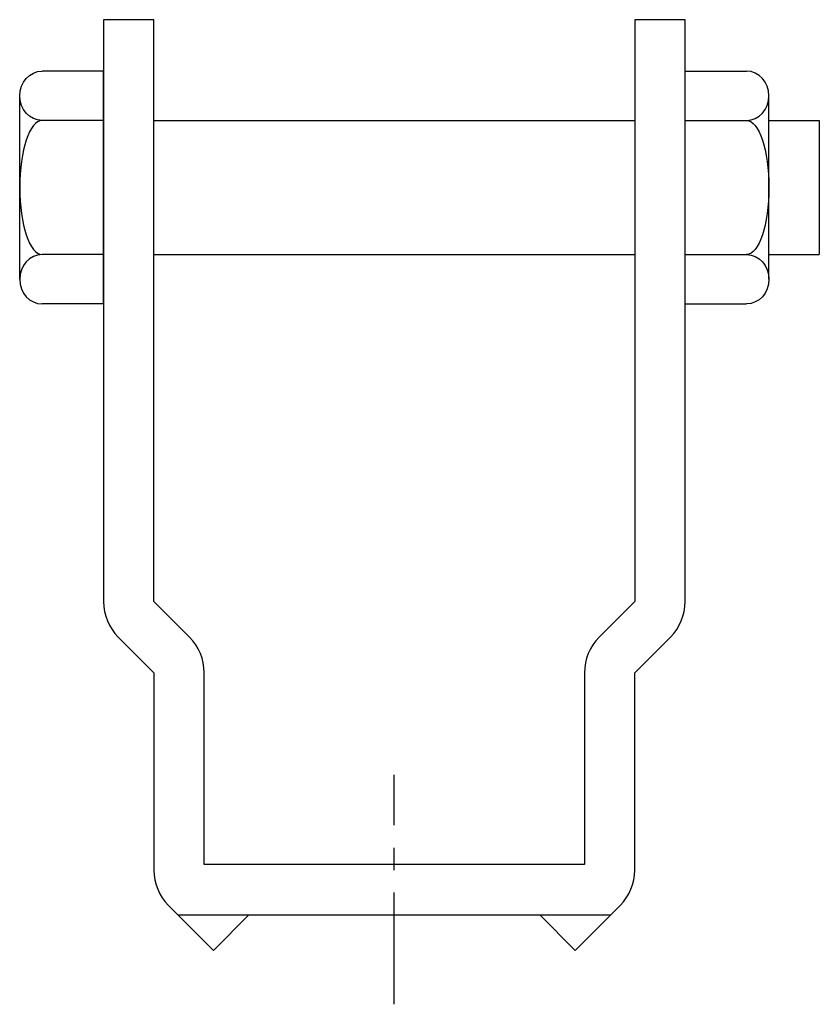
# Model space of a CAD drawing. Extents: x 11 to 205, y 20 to 260.
import ezdxf

# ---------------------------------------------------------------- set-up
doc = ezdxf.new("R2010")
doc.units = 0
doc.header["$MEASUREMENT"] = 0
doc.linetypes.add('AI9-LTYPE1', pattern=[43.572135, 27.232584, -5.446517, 5.446517, -5.446517])
doc.layers.get('0').update_dxf_attribs({"linetype": 'CONTINUOUS'})

# ---------------------------------------------------------------- blocks, each defined once
blk = doc.blocks.new('AI9-BLK2')
at = {"color": 7}
for p, q in [((10.21, 28.32), (-4.77, 28.32)), ((10.21, -28.32), (10.21, 28.32)), ((-10.21, -22.33), (-10.21, 22.33)), ((10.21, 16.34), (-4.77, 16.34)), ((10.21, -16.34), (-4.77, -16.34)), ((10.21, -28.32), (-4.77, -28.32))]:
    blk.add_line(p, q, dxfattribs=at)
for points in [[(-4.77, 16.34), (-7.77, 16.34), (-10.21, 19.02), (-10.21, 22.33), (-10.21, 25.64), (-7.77, 28.32), (-4.77, 28.32)], [(-4.77, 16.34), (-7.77, 16.34), (-10.21, 9.02), (-10.21, 0), (-10.21, -9.02), (-7.77, -16.34), (-4.77, -16.34)], [(-4.77, -16.34), (-7.77, -16.34), (-10.21, -19.02), (-10.21, -22.33), (-10.21, -25.64), (-7.77, -28.32), (-4.77, -28.32)]]:
    blk.add_open_spline(points, degree=3, knots=[0, 0, 0, 0, 1, 1, 1, 2, 2, 2, 2], dxfattribs=at)
blk = doc.blocks.new('AI9-BLK1')
at = {"color": 7}
for p, q in [((-10.21, -28.32), (-10.21, 28.32)), ((-10.21, 28.32), (4.77, 28.32)), ((10.21, -22.33), (10.21, 22.33)), ((-10.21, 16.34), (4.77, 16.34)), ((-10.21, -16.34), (4.77, -16.34)), ((-10.21, -28.32), (4.77, -28.32))]:
    blk.add_line(p, q, dxfattribs=at)
for points in [[(4.77, 16.34), (7.77, 16.34), (10.21, 19.02), (10.21, 22.33), (10.21, 25.64), (7.77, 28.32), (4.77, 28.32)], [(4.77, 16.34), (7.77, 16.34), (10.21, 9.02), (10.21, 0), (10.21, -9.02), (7.77, -16.34), (4.77, -16.34)], [(4.77, -16.34), (7.77, -16.34), (10.21, -19.02), (10.21, -22.33), (10.21, -25.64), (7.77, -28.32), (4.77, -28.32)]]:
    blk.add_open_spline(points, degree=3, knots=[0, 0, 0, 0, 1, 1, 1, 2, 2, 2, 2], dxfattribs=at)

msp = doc.modelspace()

# ---------------------------------------------------------------- linework, layer by layer
at = {"color": 7}
for p, q in [((43.27, 235.01), (160.37, 235.01)), ((193.05, 235.01), (205.31, 235.01)), ((205.31, 235.01), (205.31, 202.33)), ((43.27, 202.33), (160.37, 202.33)), ((193.05, 202.33), (205.31, 202.33)), ((137.23, 41.66), (145.89, 32.99)), ((145.89, 32.99), (154.56, 41.66))]:
    msp.add_line(p, q, dxfattribs=at)
at = {"color": 253, "linetype": 'AI9-LTYPE1'}
msp.add_line((101.82, 19.87), (101.82, 75.7), dxfattribs=at)
at = {"color": 7}
msp.add_lwpolyline([(49.09, 41.66), (57.75, 32.99), (66.42, 41.66)], dxfattribs=at)
msp.add_open_spline([(156.78, 43.89), (156.78, 43.89), (154.56, 41.66), (154.56, 41.66), (154.56, 41.66), (49.09, 41.66), (49.09, 41.66), (49.09, 41.66), (46.86, 43.89), (46.86, 43.89), (44.56, 46.18), (43.27, 49.3), (43.27, 52.55), (43.27, 52.55), (43.27, 100.58), (43.27, 100.58), (43.27, 100.58), (34.61, 109.24), (34.61, 109.24), (32.31, 111.54), (31.02, 114.66), (31.02, 117.91), (31.02, 117.91), (31.02, 259.52), (31.02, 259.52), (31.02, 259.52), (43.27, 259.52), (43.27, 259.52), (43.27, 259.52), (43.27, 117.91), (43.27, 117.91), (43.27, 117.91), (51.94, 109.24), (51.94, 109.24), (54.24, 106.95), (55.53, 103.83), (55.53, 100.58), (55.53, 100.58), (55.53, 53.91), (55.53, 53.91), (55.53, 53.91), (148.12, 53.91), (148.12, 53.91), (148.12, 53.91), (148.12, 100.58), (148.12, 100.58), (148.12, 103.83), (149.41, 106.95), (151.71, 109.24), (151.71, 109.24), (160.37, 117.91), (160.37, 117.91), (160.37, 117.91), (160.37, 259.52), (160.37, 259.52), (160.37, 259.52), (172.63, 259.52), (172.63, 259.52), (172.63, 259.52), (172.63, 117.91), (172.63, 117.91), (172.63, 114.66), (171.34, 111.54), (169.04, 109.24), (169.04, 109.24), (160.37, 100.58), (160.37, 100.58), (160.37, 100.58), (160.37, 52.55), (160.37, 52.55), (160.37, 49.3), (159.08, 46.18), (156.78, 43.89)], degree=3, knots=[0, 0, 0, 0, 1, 1, 1, 2, 2, 2, 3, 3, 3, 4, 4, 4, 5, 5, 5, 6, 6, 6, 7, 7, 7, 8, 8, 8, 9, 9, 9, 10, 10, 10, 11, 11, 11, 12, 12, 12, 13, 13, 13, 14, 14, 14, 15, 15, 15, 16, 16, 16, 17, 17, 17, 18, 18, 18, 19, 19, 19, 20, 20, 20, 21, 21, 21, 22, 22, 22, 23, 23, 23, 24, 24, 24, 24], dxfattribs=at)

# ---------------------------------------------------------------- block references
for name, p in [('AI9-BLK2', (20.81, 218.67)), ('AI9-BLK1', (182.84, 218.67))]:
    msp.add_blockref(name, p, dxfattribs=at)

doc.saveas('drawing.dxf')
